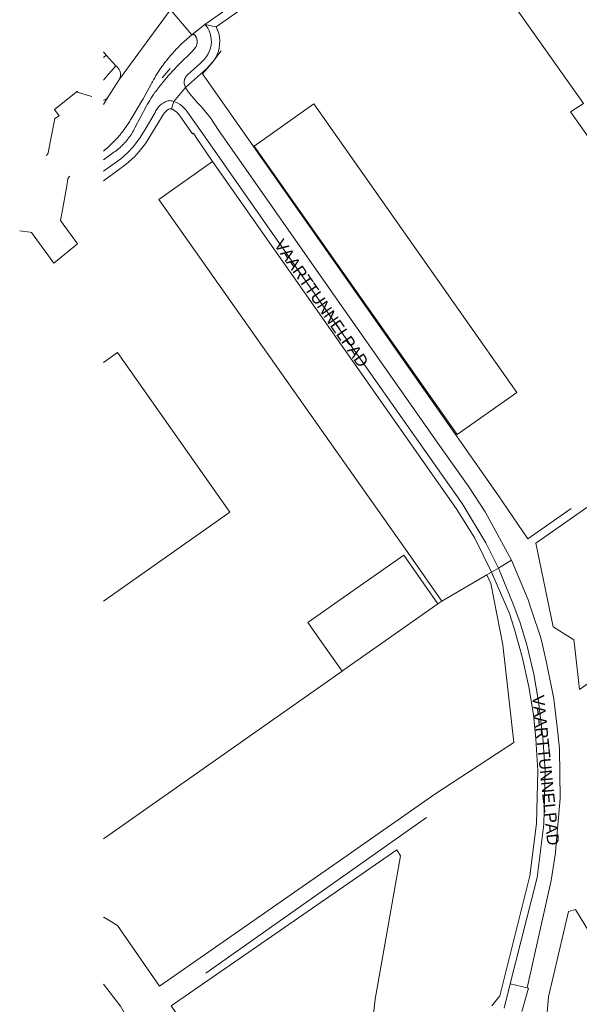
# Model space of a CAD drawing. Header units: metres. Extents: x 145932 to 146586, y 490286 to 490804.
# Tile 6 of 25: x 145932 to 146049, y 490425 to 490630. Entities that reach past the tile are written whole.
import ezdxf

# ---------------------------------------------------------------- set-up
doc = ezdxf.new("R2010")
doc.units = ezdxf.units.M
doc.header["$MEASUREMENT"] = 0
for name, color, linetype, lineweight in [('af-bs-hekwerk', 8, 'hekwerk', 18), ('af-bs-overig', 8, 'Continuous', 18), ('af-bs-rasterhekwerk', 8, 'hekwerk', 18), ('og-bs-bebouwing', 173, 'Continuous', 18), ('og-bs-gbkn-verharding', 40, 'Continuous', 9), ('og-bs-greppel', 133, 'greppel', 18), ('og-bs-straatnaam', 8, 'Continuous', 25)]:
    doc.layers.add(name, color=color, linetype=linetype, lineweight=lineweight)
doc.styles.add('rtw_iso', font='iso-rtw.shx')
doc.linetypes.add('greppel', pattern='A,25.5,-0.01,[14,RTW.shx,S=1,R=0,X=0,Y=0],1,[14,RTW.shx,S=1,R=0,X=0,Y=0],1,[14,RTW.shx,S=1,R=0,X=0,Y=0],1,[14,RTW.shx,S=1,R=0,X=0,Y=0],1,[14,RTW.shx,S=1,R=0,X=0,Y=0],0.5,-0.01', length=30.02)
doc.linetypes.add('hekwerk', pattern='A,7,-1.5,[1,RTW.shx,S=0.75,R=0,X=0,Y=0],-1.5', length=10)

msp = doc.modelspace()

# ---------------------------------------------------------------- linework, layer by layer
at = {"layer": 'af-bs-hekwerk'}
msp.add_line((145962.17, 490618.026), (145963.788, 490619.948), dxfattribs=at)
at = {"layer": 'af-bs-overig'}
for p, q in [((145972.61, 490600.62), (145961.45, 490592.73)), ((146149.362, 490597.519), (146039.98, 490521.18)), ((145961.45, 490592.73), (146000, 490538.102)), ((146030.778, 490515.108), (146029.805, 490514.542)), ((146020.416, 490509.082), (146029.805, 490514.542)), ((146000, 490494.776), (146007.448, 490500))]:
    msp.add_line(p, q, dxfattribs=at)
for points in [[(146000, 490538.102), (146013.311, 490519.239), (146020.416, 490509.082)], [(146048.01, 490500), (146047.89, 490501.03), (146043.56, 490503.74), (146039.98, 490521.18)], [(146033.086, 490500), (146030.628, 490512.747), (146029.805, 490514.542)], [(146007.448, 490500), (146019.591, 490508.516), (146020.416, 490509.082)], [(146000, 490455.69), (146018.97, 490468.91), (146035.41, 490479.64), (146033.086, 490500)], [(146062.293, 490500), (146049.09, 490490.71), (146048.01, 490500)], [(145949.895, 490459.632), (145999.616, 490494.507), (146000, 490494.776)], [(145949.895, 490443.258), (145949.98, 490443.33), (145952.84, 490441.6), (145961.57, 490428.91), (146000, 490455.69)], [(146000, 490449.723), (146011, 490457.33), (146011.76, 490456.09), (146006.53, 490426.27), (146005.25, 490414.86), (146005.227, 490406.804), (146006.046, 490398.789), (146007.2, 490392.89), (146000, 490387.82)], [(146000, 490387.82), (145997.26, 490385.89), (145990.44, 490386.29), (145964.02, 490424.84), (146000, 490449.723)], [(145949.895, 490354.791), (145951.23, 490355.52), (145985.11, 490377.44), (145956.75, 490419.09), (145953.46, 490424.76), (145949.895, 490429.393)]]:
    msp.add_lwpolyline(points, dxfattribs=at)
msp.add_lwpolyline([(146046.8, 490444.51), (146048.22, 490444.9), (146061.22, 490423.57), (146042.7, 490411.88), (146042.312, 490415.343), (146042.157, 490421.054), (146042.6, 490426.75)], close=True, dxfattribs=at)
at = {"layer": 'af-bs-rasterhekwerk'}
for points in [[(145974.408, 490623.665), (145972.519, 490621.116), (145970.551, 490618.898), (146000, 490576.936)], [(146000, 490576.936), (146032.06, 490531.253), (146038.332, 490522.07), (146047.34, 490528.348)]]:
    msp.add_lwpolyline(points, dxfattribs=at)
at = {"layer": 'og-bs-bebouwing'}
for p, q in [((146000, 490577.302), (145981.308, 490603.839)), ((146007.448, 490500), (146019.591, 490508.516)), ((145995.754, 490500), (145999.616, 490494.507)), ((146000, 490494.776), (146007.448, 490500)), ((145999.616, 490494.507), (146000, 490494.776))]:
    msp.add_line(p, q, dxfattribs=at)
for points in [[(146049.9, 490612.724), (146031.354, 490638.934), (146061.435, 490660.219)], [(145981.308, 490603.839), (145993.743, 490612.598), (146000, 490603.715)], [(146088.629, 490590.142), (146070.807, 490577.572), (146067.003, 490582.965), (146062.672, 490579.91), (146056.159, 490589.144), (146060.491, 490592.199), (146047.188, 490610.925), (146049.9, 490612.724)], [(146000, 490603.715), (146036.046, 490552.541), (146023.611, 490543.782), (146000, 490577.302)], [(145949.895, 490558.802), (145952.854, 490560.883), (145976.258, 490527.627), (145949.895, 490509.065)], [(146019.591, 490508.516), (146012.486, 490518.673), (146000, 490509.925)], [(146000, 490509.925), (145992.48, 490504.656), (145995.754, 490500)]]:
    msp.add_lwpolyline(points, dxfattribs=at)
at = {"layer": 'og-bs-gbkn-verharding'}
for p, q in [((145953.244, 490617.762), (145963.622, 490631.824)), ((145963.989, 490632.086), (145968.351, 490626.977)), ((145968.351, 490626.977), (145971.065, 490629.156)), ((145971.065, 490629.156), (145973.408, 490628.66)), ((145950.452, 490622.75), (145952.47, 490620.564)), ((145950.786, 490613.84), (145953.244, 490617.762)), ((145944.518, 490615.288), (145939.751, 490611.457)), ((145967.022, 490616.035), (145964.583, 490613.102)), ((145964.583, 490613.102), (145964.09, 490611.551)), ((145972.61, 490600.62), (146000, 490561.689)), ((145942.259, 490595.576), (145941.78, 490592.83)), ((145941.78, 490592.83), (145941.384, 490590.558)), ((145934.652, 490585.903), (145932.469, 490586.156)), ((145944.502, 490583.486), (145939.583, 490579.466)), ((146034.879, 490517.62), (146032.187, 490515.928)), ((146030.778, 490515.108), (146032.187, 490515.928)), ((146033.38, 490424.36), (146034.64, 490429.45)), ((146038.2, 490428.61), (146034.64, 490429.45))]:
    msp.add_line(p, q, dxfattribs=at)
for points in [[(145989.571, 490642.236), (145981.84, 490636.76), (145971.065, 490629.156)], [(145989.571, 490642.236), (145992.027, 490638.785), (145987.328, 490635.477), (145985.908, 490637.488), (145973.408, 490628.66)], [(145971.065, 490629.156), (145971.301, 490628.852), (145971.633, 490628.343), (145971.909, 490627.801), (145972.127, 490627.234), (145972.285, 490626.647), (145972.38, 490626.046), (145972.412, 490625.439), (145972.338, 490624.876), (145972.19, 490624.24), (145971.976, 490623.624), (145971.7, 490623.033), (145971.363, 490622.475), (145970.969, 490621.954), (145970.523, 490621.478), (145970.03, 490621.051), (145967.404, 490618.678), (145967.264, 490618.534), (145967.125, 490618.36), (145967.005, 490618.171), (145966.905, 490617.971), (145966.826, 490617.762), (145966.77, 490617.545), (145966.737, 490617.324), (145966.727, 490617.101), (145966.741, 490616.878), (145966.777, 490616.657), (145966.837, 490616.441), (145966.919, 490616.233), (145967.022, 490616.035)], [(145973.408, 490628.66), (145973.703, 490627.962), (145973.923, 490627.237), (145974.066, 490626.494), (145974.13, 490625.739), (145974.115, 490624.982), (145974.021, 490624.23), (145973.869, 490623.561), (145973.636, 490622.926), (145973.338, 490622.318), (145972.978, 490621.745), (145972.678, 490621.351), (145971.372, 490619.911), (145967.022, 490616.035)], [(145964.377, 490619.509), (145964.833, 490619.995), (145965.063, 490620.236), (145965.294, 490620.475), (145965.527, 490620.713), (145968.399, 490623.503), (145969.041, 490624.289), (145969.08, 490624.348), (145969.149, 490624.463), (145969.181, 490624.522), (145969.211, 490624.582), (145969.265, 490624.704), (145969.312, 490624.829), (145969.352, 490624.957), (145969.383, 490625.087), (145969.407, 490625.219), (145969.416, 490625.285), (145969.423, 490625.352), (145969.431, 490625.485), (145969.433, 490625.552), (145969.432, 490625.619), (145969.424, 490625.753), (145969.408, 490625.886), (145969.397, 490625.952), (145969.369, 490626.083), (145969.334, 490626.212), (145969.291, 490626.338), (145969.24, 490626.462), (145969.212, 490626.523), (145969.043, 490626.855), (145969.021, 490626.88), (145968.972, 490626.925), (145968.919, 490626.964), (145968.861, 490626.996), (145968.799, 490627.021), (145968.735, 490627.038), (145968.703, 490627.044), (145968.67, 490627.048), (145968.604, 490627.049), (145968.57, 490627.047), (145968.538, 490627.043), (145968.473, 490627.028), (145968.441, 490627.018), (145968.38, 490626.993), (145968.351, 490626.977)], [(145968.351, 490626.977), (145966.261, 490625.206), (145965.943, 490624.893), (145965.753, 490624.701), (145965.376, 490624.314), (145965.19, 490624.119), (145965.005, 490623.922), (145964.822, 490623.724)], [(145950.452, 490622.75), (145949.895, 490623.483)], [(145964.822, 490623.724), (145964.64, 490623.524), (145964.281, 490623.121), (145963.816, 490622.584), (145963.653, 490622.391), (145963.332, 490622.002), (145963.017, 490621.608), (145962.862, 490621.409), (145962.709, 490621.209), (145962.557, 490621.007), (145962.258, 490620.601), (145962.111, 490620.396), (145961.822, 490619.983), (145961.539, 490619.565), (145961.263, 490619.143), (145960.994, 490618.716), (145960.862, 490618.501), (145960.603, 490618.068), (145960.351, 490617.632), (145960.106, 490617.191), (145959.986, 490616.969), (145959.868, 490616.746), (145958.175, 490613.666), (145957.646, 490612.779), (145957.126, 490611.912), (145956.081, 490610.18), (145955.556, 490609.316), (145955.383, 490609.022), (145955.274, 490608.841), (145955.051, 490608.483), (145954.821, 490608.129), (145954.584, 490607.78), (145954.463, 490607.607), (145954.216, 490607.264), (145953.963, 490606.926), (145953.834, 490606.759), (145953.571, 490606.428), (145953.438, 490606.265), (145953.166, 490605.942), (145952.888, 490605.624), (145952.604, 490605.311), (145952.46, 490605.157), (145952.314, 490605.004), (145952.167, 490604.853), (145951.868, 490604.554), (145951.717, 490604.407), (145951.419, 490604.124), (145951.194, 490603.914), (145950.739, 490603.497), (145950.278, 490603.086)], [(145949.895, 490622.275), (145950.452, 490622.75)], [(145952.47, 490620.564), (145950.95, 490618.795), (145949.945, 490617.586), (145949.895, 490617.517)], [(145949.895, 490600.955), (145952.091, 490602.531), (145952.238, 490602.635), (145952.371, 490602.733), (145952.634, 490602.932), (145952.892, 490603.138), (145953.019, 490603.243), (145953.145, 490603.35), (145953.392, 490603.567), (145953.635, 490603.791), (145953.754, 490603.905), (145953.988, 490604.138), (145954.103, 490604.256), (145954.328, 490604.497), (145954.547, 490604.744), (145954.655, 490604.869), (145954.761, 490604.995), (145954.968, 490605.252), (145955.169, 490605.513), (145955.364, 490605.78), (145955.459, 490605.915), (145955.552, 490606.051), (145955.733, 490606.326), (145955.908, 490606.606), (145955.993, 490606.747), (145956.157, 490607.033), (145956.315, 490607.323), (145956.465, 490607.617), (145958.804, 490612.051), (145959.031, 490612.457), (145959.284, 490612.894), (145959.544, 490613.328), (145959.811, 490613.757), (145959.947, 490613.97), (145960.224, 490614.393), (145960.365, 490614.602), (145960.652, 490615.019), (145960.798, 490615.225), (145960.946, 490615.43), (145961.355, 490615.96), (145961.768, 490616.483), (145961.977, 490616.742), (145962.4, 490617.257), (145962.829, 490617.766), (145963.045, 490618.019), (145963.483, 490618.521), (145963.927, 490619.018), (145964.151, 490619.264), (145964.377, 490619.509)], [(145953.244, 490617.762), (145953.278, 490617.824), (145953.363, 490618.011), (145953.428, 490618.206), (145953.472, 490618.406), (145953.495, 490618.61), (145953.497, 490618.816), (145953.477, 490619.02), (145953.412, 490619.26), (145953.315, 490619.514), (145953.192, 490619.758), (145953.044, 490619.986), (145952.873, 490620.199), (145952.681, 490620.392), (145952.47, 490620.564)], [(145944.518, 490615.288), (145944.449, 490615.049), (145947.467, 490614.128)], [(145967.022, 490616.035), (145967.211, 490615.656), (145967.535, 490615.126), (145969.524, 490612.834), (145970.256, 490612.06), (145972.192, 490609.703), (145973.87, 490607.156), (146000, 490569.87)], [(145950.786, 490613.84), (145950.742, 490613.785), (145950.712, 490613.751), (145950.68, 490613.718), (145950.611, 490613.657), (145950.538, 490613.602), (145950.5, 490613.577), (145950.42, 490613.532), (145950.379, 490613.512), (145950.294, 490613.478), (145950.25, 490613.464), (145950.162, 490613.441), (145950.117, 490613.433), (145950.026, 490613.422), (145949.98, 490613.42), (145949.934, 490613.419), (145949.895, 490613.421)], [(145949.895, 490612.485), (145950.786, 490613.84)], [(145949.895, 490598.585), (145951.842, 490599.965), (145953.514, 490601.176), (145954.904, 490602.427), (145956.078, 490603.671), (145957.448, 490605.424), (145958.627, 490607.31), (145960.658, 490610.849), (145960.851, 490611.221), (145961.109, 490611.616), (145961.406, 490611.982), (145961.74, 490612.315), (145962.107, 490612.611), (145962.503, 490612.867), (145962.586, 490612.929), (145962.764, 490613.04), (145962.953, 490613.131), (145963.15, 490613.203), (145963.354, 490613.254), (145963.561, 490613.283), (145963.771, 490613.29), (145963.98, 490613.275), (145964.187, 490613.239), (145964.389, 490613.181), (145964.583, 490613.102)], [(145939.751, 490611.457), (145940.7, 490610.13), (145939.769, 490609.538), (145938.423, 490602.504), (145938.416, 490602.475), (145938.389, 490602.385), (145938.354, 490602.297), (145938.311, 490602.212), (145938.288, 490602.171), (145938.262, 490602.131), (145938.206, 490602.055), (145938.176, 490602.019), (145938.144, 490601.984), (145938.111, 490601.95), (145938.076, 490601.918), (145938.04, 490601.887), (145938.003, 490601.858)], [(145949.895, 490596.619), (145952.802, 490598.689), (145954.669, 490600.06), (145956.382, 490601.618), (145957.36, 490602.672), (145958.73, 490604.437), (145959.392, 490605.448), (145962.026, 490609.803), (145962.196, 490610.147), (145962.401, 490610.471), (145962.639, 490610.772), (145962.907, 490611.047), (145963.202, 490611.292), (145963.291, 490611.356), (145963.366, 490611.414), (145963.447, 490611.464), (145963.532, 490611.505), (145963.621, 490611.537), (145963.713, 490611.559), (145963.807, 490611.572), (145963.902, 490611.575), (145963.996, 490611.568), (145964.09, 490611.551)], [(145964.09, 490611.551), (145964.18, 490611.524), (145964.268, 490611.488), (145964.352, 490611.444), (145964.43, 490611.39), (145964.479, 490611.35), (145964.843, 490611.126), (145965.182, 490610.865), (145965.492, 490610.57), (145965.769, 490610.244), (145965.845, 490610.142), (145968.468, 490606.385), (145968.646, 490606.496), (145969.259, 490605.631), (145972.61, 490600.62)], [(145964.583, 490613.102), (145964.922, 490612.978), (145965.425, 490612.742), (145965.902, 490612.455), (145966.345, 490612.12), (145966.751, 490611.74), (145967.115, 490611.32), (145967.433, 490610.864), (145970.598, 490606.369), (146000, 490564.393)], [(145950.278, 490603.086), (145949.895, 490602.753)], [(145942.259, 490595.576), (145942.493, 490596.935), (145942.508, 490596.994), (145942.522, 490597.038), (145942.537, 490597.081), (145942.554, 490597.123), (145942.594, 490597.206), (145942.617, 490597.246), (145942.642, 490597.285), (145942.695, 490597.359), (145942.756, 490597.428), (145942.788, 490597.461), (145942.821, 490597.492), (145942.892, 490597.549)], [(145941.384, 490590.558), (145941, 490588.353), (145944.502, 490583.486)], [(145939.583, 490579.466), (145934.91, 490585.873), (145934.652, 490585.903)], [(146000, 490569.87), (146019.91, 490541.5), (146026.043, 490532.909), (146029.426, 490527.669), (146034.879, 490517.62)], [(146000, 490564.393), (146024.606, 490529.417), (146029.545, 490521.215), (146032.187, 490515.928)], [(146000, 490561.689), (146023.372, 490528.368), (146027.263, 490522.187), (146030.778, 490515.108)], [(146041.379, 490500), (146041.043, 490501.465), (146039.065, 490507.224), (146038.368, 490509.362), (146034.879, 490517.62)], [(146036.43, 490500), (146035.42, 490503.688), (146034.483, 490506.517), (146033.771, 490508.095), (146030.778, 490515.108)], [(146038.07, 490500), (146036.67, 490504.799), (146035.251, 490508.495), (146032.187, 490515.928)], [(146030.818, 490424.856), (146032.46, 490426.95), (146038.75, 490451.91), (146040.15, 490462.81), (146040.403, 490473.797), (146039.967, 490480.46), (146039.481, 490485.502), (146038.544, 490491.261), (146037.19, 490497.222), (146036.43, 490500)], [(146034.64, 490429.45), (146040.23, 490451.59), (146041.655, 490462.658), (146041.915, 490473.815), (146041.443, 490480.659), (146040.523, 490488.23), (146039.585, 490493.888), (146038.232, 490499.445), (146038.07, 490500)], [(146038.2, 490428.61), (146043.19, 490450.91), (146044.08, 490456.719), (146044.171, 490457.723), (146045.066, 490468.002), (146044.882, 490478.319), (146044.571, 490481.65), (146043.751, 490488.735), (146042.293, 490496.01), (146041.379, 490500)], [(146037.08, 490423.67), (146038.47, 490428.54), (146038.2, 490428.61)]]:
    msp.add_lwpolyline(points, dxfattribs=at)
at = {"layer": 'og-bs-greppel'}
for p, q in [((146000, 490451.899), (146017.22, 490464.04)), ((145971.25, 490431.63), (146000, 490451.899))]:
    msp.add_line(p, q, dxfattribs=at)

# ---------------------------------------------------------------- texts
at = {"layer": 'og-bs-straatnaam', "style": 'rtw_iso'}
for rotation, p in [(304.74971, (145985.35, 490583.3)), (275.85601, (146039.21, 490489.38))]:
    msp.add_text('VAARTTUNNELPAD', height=2.5, rotation=rotation, dxfattribs=at).set_placement(p)

doc.saveas('drawing.dxf')
